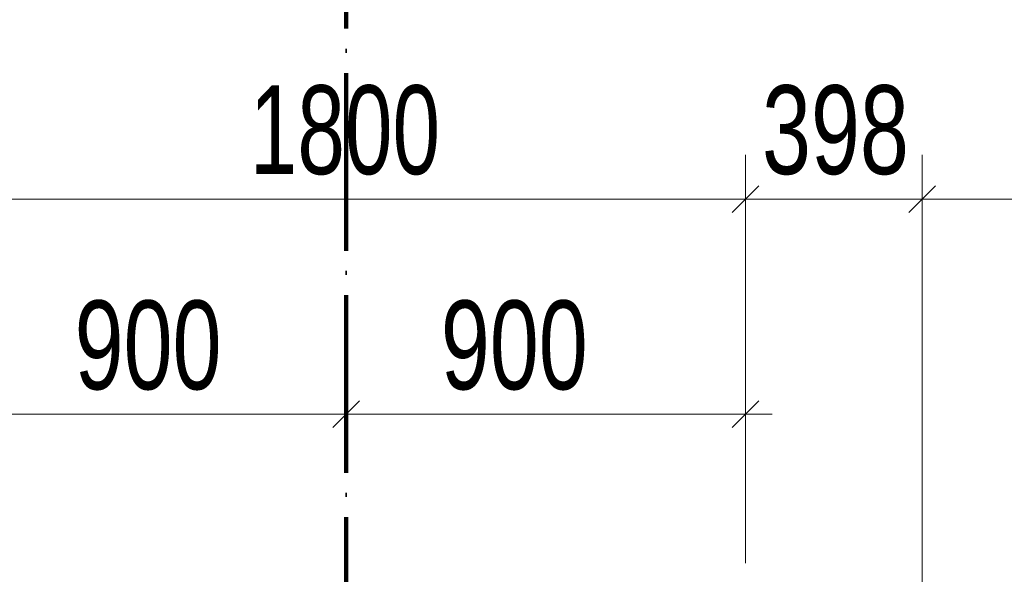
# Model space of a CAD drawing. Header units: millimetres. Extents: x 0 to 60000, y 0 to 29700.
# Tile 63 of 86: x 23349 to 25568, y 23050 to 24299. Entities that reach past the tile are written whole.
import ezdxf

# ---------------------------------------------------------------- set-up
doc = ezdxf.new("R2010")
doc.units = ezdxf.units.MM
doc.linetypes.add('STRICHPUNKT2_S11', pattern=[500, 400, -50, 0, -50])
doc.linetypes.add('STRICHPUNKT2_S5', pattern=[1100, 800, -100, 100, -100])
doc.layers.add('Ogólne', color=7, linetype='Continuous', lineweight=25)
doc.layers.add('Osie', color=30, linetype='STRICHPUNKT2_S5', lineweight=18)
doc.styles.add('ARIAL', font='ARIAL.TTF')

msp = doc.modelspace()

# ---------------------------------------------------------------- linework, layer by layer
at = {"layer": 'Ogólne', "color": 4, "linetype": 'Continuous', "lineweight": 13, "transparency": 33554687}
for p, q in [((24985, 23894.9), (24985, 23994.9)), ((24985, 23894.9), (24985, 23994.9)), ((25383, 23894.9), (25383, 23994.9)), ((24955, 23864.9), (25015, 23924.9)), ((24955, 23864.9), (25015, 23924.9)), ((25353, 23864.9), (25413, 23924.9)), ((24985, 23894.9), (24925, 23894.9)), ((24985, 23894.9), (24985, 23794.9)), ((24985, 23894.9), (24985, 23074.8)), ((24985, 23894.9), (25045, 23894.9)), ((24985, 23894.9), (24985, 23794.9)), ((24985, 23894.9), (24985, 23894.9)), ((24985, 23894.9), (25383, 23894.9)), ((25383, 23894.9), (25383, 23794.9)), ((25383, 23894.9), (28873, 23894.9)), ((24085, 23410.2), (24085, 23510.2)), ((24985, 23410.2), (24985, 23510.2)), ((24055, 23380.2), (24115, 23440.2)), ((24955, 23380.2), (25015, 23440.2)), ((24085, 23410.2), (24085, 23310.2)), ((24085, 23410.2), (24985, 23410.2)), ((24985, 23410.2), (24985, 23310.2)), ((24985, 23410.2), (25045, 23410.2))]:
    msp.add_line(p, q, dxfattribs=at)
for points in [[(23185, 23894.9), (23812.6, 23894.9), (23812.6, 23894.9), (24985, 23894.9)], [(25383, 23894.9), (25383, 23549.2), (25383, 23549.2), (25383, 21974.8)], [(23185, 23410.2), (23419.7, 23410.2), (23419.7, 23410.2), (24085, 23410.2)]]:
    msp.add_lwpolyline(points, dxfattribs=at)
at = {"layer": 'Osie', "color": 1, "linetype": 'STRICHPUNKT2_S11', "lineweight": 140, "transparency": 33554687}
msp.add_line((24085, 4274.8), (24085, 25274.8), dxfattribs=at)

# ---------------------------------------------------------------- texts
at = {"layer": 'Ogólne', "color": 3, "linetype": 'Continuous', "lineweight": 25, "transparency": 33554687, "char_height": 200, "attachment_point": 7, "style": 'ARIAL'}
for s, insert, width in [('\\W0.69;1800', (23867.8, 23948.3), 513.25), ('\\W0.71;398', (25021.9, 23948.4), 403.902), ('\\W0.71;900', (23473.3, 23463.6), 403.894), ('\\W0.71;900', (24298.3, 23463.6), 403.894)]:
    msp.add_mtext(s, dxfattribs=dict(at, insert=insert, width=width))

doc.saveas('drawing.dxf')
